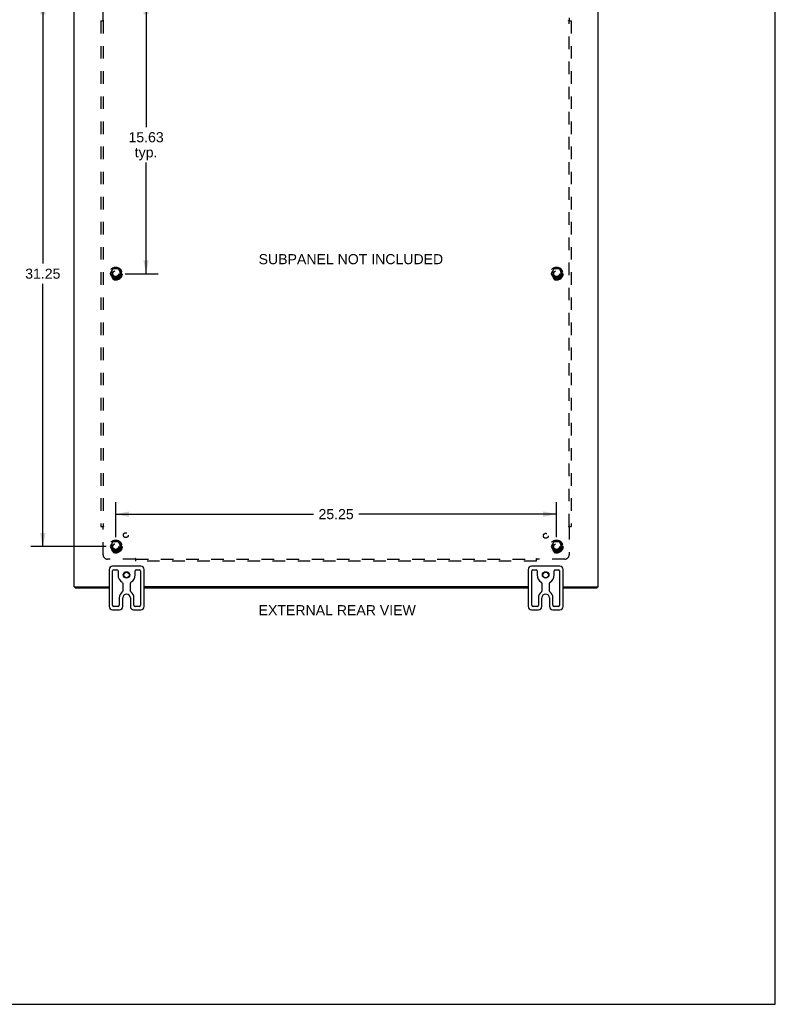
# Model space of a CAD drawing. Header units: inches. Extents: x 0 to 131, y 0 to 85.
# Tile 6 of 7: x 87 to 131, y 0 to 56. Entities that reach past the tile are written whole.
import ezdxf

# ---------------------------------------------------------------- set-up
doc = ezdxf.new("R2010")
doc.units = ezdxf.units.IN
doc.header["$LTSCALE"] = 7.192308
doc.header["$MEASUREMENT"] = 0
doc.linetypes.add('HIDDEN', pattern=[0.2, 0.1, -0.1])
doc.layers.get('0').update_dxf_attribs({"linetype": 'CONTINUOUS'})
for name, color, linetype in [('DEFAULT_2', 8, 'HIDDEN'), ('DIMENSIONS', 7, 'CONTINUOUS'), ('SUBPANEL', 7, 'CONTINUOUS')]:
    doc.layers.add(name, color=color, linetype=linetype)
doc.styles.get("Standard").update_dxf_attribs({"font": 'arial.ttf'})
doc.dimstyles.new('DIMSTYLE_1', dxfattribs={"dimtxt": 0.576923, "dimasz": 0.769231, "dimexe": 0.09, "dimexo": 0.07, "dimgap": 0.0375, "dimtad": 0, "dimtih": 1, "dimtoh": 1, "dimzin": 4, "dimdsep": 46, "dimtxsty": 'Standard', "dimblk": '_FILLED', "dimblk1": '_FILLED', "dimblk2": '_FILLED', "dimcen": 0.09, "dimadec": 3, "dimazin": 1, "dimtfac": 1, "dimtdec": 3, "dimtofl": 0, "dimtmove": 0, "dimatfit": 3, "dimldrblk": '_FILLED', "dimfxl": 0, "dimtolj": 1, "dimtzin": 4, "dimarcsym": 0})

# ---------------------------------------------------------------- blocks, each defined once
blk = doc.blocks.new('_FILLED')
at = {"color": 0, "linetype": 'ByBlock'}
blk.add_solid([(0, 0), (-1, 0.2), (-1, -0.2)], dxfattribs=at)
blk = doc.blocks.new('*D10')
at = {"layer": 'DIMENSIONS', "color": 2, "linetype": 'Continuous'}
for p, q in [((93.532, 57.457), (95.427, 57.457)), ((94.735, 57.457), (94.735, 50.221)), ((94.735, 41.832), (94.735, 48.202)), ((93.532, 41.832), (95.427, 41.832))]:
    blk.add_line(p, q, dxfattribs=at)
at = {"layer": 'DIMENSIONS', "color": 2, "linetype": 'Continuous', "xscale": 0.7692307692, "yscale": 0.7692307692, "zscale": 0.7692307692}
for p, rotation in [((94.735, 57.457), 90), ((94.735, 41.832), 270)]:
    blk.add_blockref('_FILLED', p, dxfattribs=dict(at, rotation=rotation))
at = {"layer": 'DIMENSIONS', "color": 2, "linetype": 'Continuous', "insert": (94.735, 49.933), "char_height": 0.5769, "width": 2.01601, "attachment_point": 2, "line_spacing_factor": 0.9}
blk.add_mtext('15.63\\Ptyp.', dxfattribs=at)
blk = doc.blocks.new('*D11')
at = {"layer": 'DIMENSIONS', "color": 2, "linetype": 'Continuous'}
for p, q in [((92.455, 57.457), (88.129, 57.457)), ((88.821, 57.457), (88.821, 42.409)), ((88.821, 26.207), (88.821, 41.255)), ((92.455, 26.207), (88.129, 26.207))]:
    blk.add_line(p, q, dxfattribs=at)
at = {"layer": 'DIMENSIONS', "color": 2, "linetype": 'Continuous', "xscale": 0.7692307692, "yscale": 0.7692307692, "zscale": 0.7692307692}
for p, rotation in [((88.821, 57.457), 90), ((88.821, 26.207), 270)]:
    blk.add_blockref('_FILLED', p, dxfattribs=dict(at, rotation=rotation))
at = {"layer": 'DIMENSIONS', "color": 2, "linetype": 'Continuous', "insert": (88.821, 42.12), "char_height": 0.5769, "width": 2.01601, "attachment_point": 2, "line_spacing_factor": 0.9}
blk.add_mtext('31.25', dxfattribs=at)
blk = doc.blocks.new('*D12')
at = {"layer": 'DIMENSIONS', "color": 2, "linetype": 'Continuous'}
for p, q in [((92.993, 26.745), (92.993, 28.757)), ((118.243, 26.745), (118.243, 28.757)), ((92.993, 28.064), (104.322, 28.064)), ((118.243, 28.064), (106.915, 28.064))]:
    blk.add_line(p, q, dxfattribs=at)
at = {"layer": 'DIMENSIONS', "color": 2, "linetype": 'Continuous', "xscale": 0.7692307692, "yscale": 0.7692307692, "zscale": 0.7692307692, "rotation": 180}
blk.add_blockref('_FILLED', (92.993, 28.064), dxfattribs=at)
at = {"layer": 'DIMENSIONS', "color": 2, "linetype": 'Continuous', "xscale": 0.7692307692, "yscale": 0.7692307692, "zscale": 0.7692307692}
blk.add_blockref('_FILLED', (118.243, 28.064), dxfattribs=at)
at = {"layer": 'DIMENSIONS', "color": 2, "linetype": 'Continuous', "insert": (105.618, 28.353), "char_height": 0.5769, "width": 2.01601, "attachment_point": 2, "line_spacing_factor": 0.9}
blk.add_mtext('25.25', dxfattribs=at)

msp = doc.modelspace()

# ---------------------------------------------------------------- linework, layer by layer
at = {"color": 7, "linetype": 'Continuous'}
for p, q in [((130.769, 0), (130.769, 84.615)), ((92.618, 24.897), (92.618, 22.767)), ((94.433, 25.082), (92.803, 25.082)), ((92.818, 22.844), (92.818, 24.819)), ((92.881, 24.882), (93.066, 24.882)), ((93.128, 24.819), (93.128, 24.582)), ((94.108, 24.582), (94.108, 24.819)), ((94.171, 24.882), (94.356, 24.882)), ((94.418, 24.819), (94.418, 22.844)), ((94.618, 22.767), (94.618, 24.897)), ((116.618, 24.897), (116.618, 22.767)), ((118.433, 25.082), (116.803, 25.082)), ((116.818, 22.844), (116.818, 24.819)), ((116.881, 24.882), (117.066, 24.882)), ((117.128, 24.819), (117.128, 24.582)), ((118.108, 24.582), (118.108, 24.819)), ((118.171, 24.882), (118.356, 24.882)), ((118.418, 24.819), (118.418, 22.844)), ((118.618, 22.767), (118.618, 24.897)), ((90.681, 23.907), (90.681, 23.832)), ((93.399, 24.106), (93.399, 23.66)), ((93.837, 23.66), (93.837, 24.106)), ((117.399, 24.106), (117.399, 23.66)), ((117.837, 23.66), (117.837, 24.106)), ((120.555, 23.907), (120.555, 23.832)), ((93.199, 23.27), (93.199, 22.844)), ((93.399, 22.767), (93.399, 23.27)), ((93.837, 23.27), (93.837, 22.767)), ((94.037, 22.844), (94.037, 23.27)), ((117.199, 23.27), (117.199, 22.844)), ((117.399, 22.767), (117.399, 23.27)), ((117.837, 23.27), (117.837, 22.767)), ((118.037, 22.844), (118.037, 23.27)), ((92.803, 22.582), (93.214, 22.582)), ((93.137, 22.782), (92.881, 22.782)), ((94.022, 22.582), (94.433, 22.582)), ((94.356, 22.782), (94.1, 22.782)), ((116.803, 22.582), (117.214, 22.582)), ((117.137, 22.782), (116.881, 22.782)), ((118.022, 22.582), (118.433, 22.582)), ((118.356, 22.782), (118.1, 22.782)), ((0, 0), (130.769, 0))]:
    msp.add_line(p, q, dxfattribs=at)
at = {"color": 3, "linetype": 'Continuous'}
for p, q in [((90.618, 23.907), (90.618, 59.757)), ((120.618, 23.907), (120.618, 59.757)), ((90.618, 23.907), (92.618, 23.907)), ((92.618, 23.832), (90.681, 23.832)), ((116.618, 23.907), (94.618, 23.907)), ((116.618, 23.832), (94.618, 23.832)), ((118.618, 23.907), (120.618, 23.907)), ((120.555, 23.832), (118.618, 23.832))]:
    msp.add_line(p, q, dxfattribs=at)
at = {"color": 7, "linetype": 'Continuous'}
for centre, radius in [((93.618, 24.582), 0.188), ((93.618, 24.582), 0.156), ((117.618, 24.582), 0.188), ((117.618, 24.582), 0.156)]:
    msp.add_circle(centre, radius, dxfattribs=at)
for centre, radius, start, end in [((92.803, 24.897), 0.185, 90, 180), ((92.881, 24.819), 0.0625, 90, 180), ((93.066, 24.819), 0.0625, 360, 90), ((94.171, 24.819), 0.0625, 90, 180), ((94.356, 24.819), 0.0625, 360, 90), ((94.433, 24.897), 0.185, 0, 90), ((116.803, 24.897), 0.185, 90, 180), ((116.881, 24.819), 0.0625, 90, 180), ((117.066, 24.819), 0.0625, 360, 90), ((118.171, 24.819), 0.0625, 90, 180), ((118.356, 24.819), 0.0625, 360, 90), ((118.433, 24.897), 0.185, 0, 90), ((93.618, 24.582), 0.49, 180, 239.3693), ((93.618, 24.582), 0.49, 300.6307, 360), ((117.618, 24.582), 0.49, 180, 239.3693), ((117.618, 24.582), 0.49, 300.6307, 360), ((93.337, 24.106), 0.0625, 360, 59.3693), ((93.9, 24.106), 0.0625, 120.6307, 180), ((117.337, 24.106), 0.0625, 360, 59.3693), ((117.9, 24.106), 0.0625, 120.6307, 180), ((93.618, 23.27), 0.419, 125.777, 180), ((93.337, 23.66), 0.0625, 305.777, 360), ((93.618, 23.27), 0.219, 0, 180), ((93.9, 23.66), 0.0625, 180, 234.223), ((93.618, 23.27), 0.419, 0, 54.223), ((117.618, 23.27), 0.419, 125.777, 180), ((117.337, 23.66), 0.0625, 305.777, 360), ((117.618, 23.27), 0.219, 0, 180), ((117.9, 23.66), 0.0625, 180, 234.223), ((117.618, 23.27), 0.419, 0, 54.223), ((92.803, 22.767), 0.185, 180, 270), ((92.881, 22.844), 0.0625, 180, 270), ((93.137, 22.844), 0.0625, 270, 0), ((93.214, 22.767), 0.185, 270, 360), ((94.022, 22.767), 0.185, 180, 270), ((94.1, 22.844), 0.0625, 180, 270), ((94.356, 22.844), 0.0625, 270, 0), ((94.433, 22.767), 0.185, 270, 360), ((116.803, 22.767), 0.185, 180, 270), ((116.881, 22.844), 0.0625, 180, 270), ((117.137, 22.844), 0.0625, 270, 0), ((117.214, 22.767), 0.185, 270, 360), ((118.022, 22.767), 0.185, 180, 270), ((118.1, 22.844), 0.0625, 180, 270), ((118.356, 22.844), 0.0625, 270, 0), ((118.433, 22.767), 0.185, 270, 360)]:
    msp.add_arc(centre, radius, start, end, dxfattribs=at)
at = {"layer": 'DEFAULT_2', "color": 8, "linetype": 'HIDDEN'}
for p, q in [((92.83, 42.104), (92.676, 41.837)), ((92.676, 41.827), (92.83, 41.559)), ((93.148, 42.109), (92.839, 42.109)), ((93.311, 41.837), (93.156, 42.104)), ((93.156, 41.559), (93.311, 41.827)), ((118.08, 42.104), (117.926, 41.837)), ((117.926, 41.827), (118.08, 41.559)), ((118.398, 42.109), (118.089, 42.109)), ((118.561, 41.837), (118.406, 42.104)), ((118.406, 41.559), (118.561, 41.827)), ((93.148, 41.554), (92.839, 41.554)), ((118.398, 41.554), (118.089, 41.554)), ((92.83, 26.479), (92.676, 26.212)), ((92.676, 26.202), (92.83, 25.934)), ((93.148, 26.484), (92.839, 26.484)), ((93.311, 26.212), (93.156, 26.479)), ((93.156, 25.934), (93.311, 26.202)), ((118.08, 26.479), (117.926, 26.212)), ((117.926, 26.202), (118.08, 25.934)), ((118.398, 26.484), (118.089, 26.484)), ((118.561, 26.212), (118.406, 26.479)), ((118.406, 25.934), (118.561, 26.202)), ((93.148, 25.929), (92.839, 25.929)), ((118.398, 25.929), (118.089, 25.929))]:
    msp.add_line(p, q, dxfattribs=at)
for centre, radius in [((92.993, 41.832), 0.372), ((92.993, 41.832), 0.356), ((92.993, 41.832), 0.312), ((92.993, 41.832), 0.204), ((92.993, 41.832), 0.188), ((92.993, 41.832), 0.183), ((92.993, 41.832), 0.165), ((118.243, 41.832), 0.372), ((118.243, 41.832), 0.356), ((118.243, 41.832), 0.312), ((118.243, 41.832), 0.204), ((118.243, 41.832), 0.188), ((118.243, 41.832), 0.183), ((118.243, 41.832), 0.165), ((92.993, 26.207), 0.372), ((92.993, 26.207), 0.356), ((92.993, 26.207), 0.312), ((118.243, 26.207), 0.372), ((118.243, 26.207), 0.356), ((118.243, 26.207), 0.312), ((92.993, 26.207), 0.204), ((92.993, 26.207), 0.188), ((92.993, 26.207), 0.183), ((92.993, 26.207), 0.165), ((118.243, 26.207), 0.204), ((118.243, 26.207), 0.188), ((118.243, 26.207), 0.183), ((118.243, 26.207), 0.165)]:
    msp.add_circle(centre, radius, dxfattribs=at)
for centre, start, end in [((92.684, 41.832), 150.0127, 209.9883), ((92.839, 42.099), 90.0124, 149.9892), ((93.148, 42.099), 30.012, 89.9887), ((93.302, 41.832), 330.0127, 29.9883), ((117.934, 41.832), 150.0127, 209.9883), ((118.089, 42.099), 90.0124, 149.9892), ((118.398, 42.099), 30.012, 89.9887), ((118.552, 41.832), 330.0127, 29.9883), ((92.839, 41.564), 210.012, 269.9887), ((93.148, 41.564), 270.0124, 329.9892), ((118.089, 41.564), 210.012, 269.9887), ((118.398, 41.564), 270.0124, 329.9892), ((92.684, 26.207), 150.0127, 209.9883), ((92.839, 26.474), 90.0124, 149.9892), ((92.839, 25.939), 210.012, 269.9887), ((93.148, 26.474), 30.012, 89.9887), ((93.148, 25.939), 270.0124, 329.9892), ((93.302, 26.207), 330.0127, 29.9883), ((117.934, 26.207), 150.0127, 209.9883), ((118.089, 26.474), 90.0124, 149.9892), ((118.089, 25.939), 210.012, 269.9887), ((118.398, 26.474), 30.012, 89.9887), ((118.398, 25.939), 270.0124, 329.9892), ((118.552, 26.207), 330.0127, 29.9883)]:
    msp.add_arc(centre, 0.01, start, end, dxfattribs=at)
at = {"layer": 'SUBPANEL', "color": 8, "linetype": 'HIDDEN'}
for p, q in [((92.275, 56.336), (92.275, 57.925)), ((118.962, 57.925), (118.962, 56.336)), ((92.15, 56.3), (92.15, 27.363)), ((92.15, 56.3), (92.315, 56.3)), ((92.275, 56.3), (92.275, 27.363)), ((118.921, 56.3), (119.087, 56.3)), ((118.962, 27.363), (118.962, 56.3)), ((118.976, 56.322), (118.973, 56.325)), ((118.981, 56.317), (118.976, 56.322)), ((119.087, 56.3), (119.087, 27.363)), ((92.15, 27.363), (92.315, 27.363)), ((92.256, 27.346), (92.26, 27.341)), ((92.26, 27.341), (92.264, 27.338)), ((92.275, 25.738), (92.275, 27.328)), ((118.921, 27.363), (119.087, 27.363)), ((118.962, 27.328), (118.962, 25.738)), ((94.114, 25.488), (92.525, 25.488)), ((94.15, 25.363), (94.15, 25.529)), ((94.15, 25.488), (117.087, 25.488)), ((117.087, 25.363), (117.087, 25.529)), ((117.104, 25.469), (117.108, 25.474)), ((117.108, 25.474), (117.112, 25.477)), ((118.712, 25.488), (117.122, 25.488)), ((117.087, 25.363), (94.15, 25.363))]:
    msp.add_line(p, q, dxfattribs=at)
for points in [[(92.236, 56.3), (92.238, 56.302), (92.24, 56.303), (92.242, 56.305), (92.243, 56.306), (92.245, 56.308), (92.247, 56.309), (92.249, 56.31), (92.25, 56.312), (92.252, 56.313), (92.253, 56.315), (92.254, 56.316), (92.256, 56.317), (92.262, 56.324)], [(92.262, 56.324), (92.264, 56.325), (92.265, 56.327), (92.267, 56.329), (92.269, 56.33), (92.27, 56.332), (92.272, 56.333), (92.273, 56.335), (92.275, 56.336)], [(92.293, 56.323), (92.289, 56.326), (92.287, 56.327), (92.285, 56.328), (92.283, 56.33), (92.281, 56.331), (92.279, 56.332), (92.277, 56.333), (92.276, 56.335), (92.275, 56.336)], [(92.315, 56.3), (92.315, 56.302), (92.314, 56.303), (92.314, 56.305), (92.313, 56.306), (92.312, 56.307), (92.311, 56.309), (92.31, 56.31), (92.309, 56.311), (92.308, 56.313), (92.306, 56.314), (92.305, 56.315), (92.303, 56.316), (92.302, 56.318), (92.3, 56.319), (92.299, 56.32), (92.297, 56.321), (92.295, 56.322), (92.293, 56.323)], [(118.921, 56.3), (118.922, 56.302), (118.922, 56.303), (118.923, 56.305), (118.924, 56.306), (118.925, 56.307), (118.926, 56.309), (118.927, 56.31), (118.928, 56.311), (118.929, 56.313), (118.93, 56.314), (118.932, 56.315), (118.933, 56.316), (118.935, 56.318), (118.936, 56.319), (118.938, 56.32), (118.94, 56.321), (118.942, 56.322), (118.944, 56.323), (118.948, 56.326)], [(118.948, 56.326), (118.95, 56.327), (118.952, 56.328), (118.954, 56.33), (118.956, 56.331), (118.958, 56.332), (118.959, 56.333), (118.961, 56.335), (118.962, 56.336)], [(118.973, 56.325), (118.971, 56.327), (118.97, 56.329), (118.968, 56.33), (118.966, 56.332), (118.965, 56.333), (118.963, 56.335), (118.962, 56.336)], [(119.001, 56.3), (118.999, 56.302), (118.997, 56.303), (118.995, 56.305), (118.993, 56.306), (118.991, 56.308), (118.99, 56.309), (118.988, 56.31), (118.987, 56.312), (118.985, 56.313), (118.984, 56.315), (118.982, 56.316), (118.981, 56.317)], [(92.236, 27.363), (92.238, 27.362), (92.24, 27.36), (92.242, 27.359), (92.243, 27.357), (92.245, 27.356), (92.247, 27.354), (92.249, 27.353), (92.25, 27.352), (92.252, 27.35), (92.253, 27.349), (92.254, 27.347), (92.256, 27.346)], [(92.264, 27.338), (92.265, 27.336), (92.267, 27.335), (92.269, 27.333), (92.27, 27.331), (92.272, 27.33), (92.273, 27.329), (92.275, 27.328)], [(92.289, 27.337), (92.287, 27.336), (92.285, 27.335), (92.283, 27.334), (92.281, 27.332), (92.279, 27.331), (92.277, 27.33), (92.276, 27.329), (92.275, 27.328)], [(92.315, 27.363), (92.315, 27.361), (92.314, 27.36), (92.314, 27.359), (92.313, 27.357), (92.312, 27.356), (92.311, 27.355), (92.31, 27.353), (92.309, 27.352), (92.308, 27.351), (92.306, 27.349), (92.305, 27.348), (92.303, 27.347), (92.302, 27.346), (92.3, 27.345), (92.299, 27.343), (92.297, 27.342), (92.295, 27.341), (92.293, 27.34), (92.289, 27.337)], [(118.921, 27.363), (118.922, 27.361), (118.922, 27.36), (118.923, 27.359), (118.924, 27.357), (118.925, 27.356), (118.926, 27.355), (118.927, 27.353), (118.928, 27.352), (118.929, 27.351), (118.93, 27.349), (118.932, 27.348), (118.933, 27.347), (118.935, 27.346), (118.936, 27.345), (118.938, 27.343), (118.94, 27.342), (118.942, 27.341), (118.944, 27.34)], [(118.944, 27.34), (118.948, 27.337), (118.95, 27.336), (118.952, 27.335), (118.954, 27.334), (118.956, 27.332), (118.958, 27.331), (118.959, 27.33), (118.961, 27.329), (118.962, 27.328)], [(118.981, 27.346), (118.975, 27.34), (118.973, 27.338), (118.971, 27.336), (118.97, 27.335), (118.968, 27.333), (118.966, 27.331), (118.965, 27.33), (118.963, 27.329), (118.962, 27.328)], [(119.001, 27.363), (118.999, 27.362), (118.997, 27.36), (118.995, 27.359), (118.993, 27.357), (118.991, 27.356), (118.99, 27.354), (118.988, 27.353), (118.987, 27.352), (118.985, 27.35), (118.984, 27.349), (118.982, 27.347), (118.981, 27.346)], [(94.127, 25.506), (94.124, 25.502), (94.123, 25.5), (94.122, 25.498), (94.12, 25.496), (94.119, 25.494), (94.118, 25.492), (94.117, 25.491), (94.115, 25.489), (94.114, 25.488)], [(94.133, 25.469), (94.126, 25.475), (94.125, 25.477), (94.123, 25.479), (94.121, 25.48), (94.12, 25.482), (94.118, 25.484), (94.117, 25.485), (94.115, 25.487), (94.114, 25.488)], [(94.15, 25.529), (94.148, 25.528), (94.147, 25.528), (94.145, 25.527), (94.144, 25.526), (94.143, 25.525), (94.141, 25.524), (94.14, 25.523), (94.139, 25.522), (94.137, 25.521), (94.136, 25.52), (94.135, 25.518), (94.134, 25.517), (94.132, 25.515), (94.131, 25.514), (94.13, 25.512), (94.129, 25.51), (94.128, 25.508), (94.127, 25.506)], [(94.15, 25.449), (94.148, 25.451), (94.147, 25.453), (94.145, 25.455), (94.144, 25.457), (94.142, 25.459), (94.141, 25.46), (94.14, 25.462), (94.138, 25.463), (94.137, 25.465), (94.135, 25.466), (94.134, 25.468), (94.133, 25.469)], [(117.087, 25.529), (117.089, 25.528), (117.09, 25.528), (117.091, 25.527), (117.093, 25.526), (117.094, 25.525), (117.095, 25.524), (117.097, 25.523), (117.098, 25.522), (117.099, 25.521), (117.101, 25.52), (117.102, 25.518), (117.103, 25.517), (117.104, 25.515), (117.105, 25.514), (117.107, 25.512), (117.108, 25.51), (117.109, 25.508), (117.11, 25.506), (117.112, 25.502)], [(117.087, 25.449), (117.088, 25.451), (117.09, 25.453), (117.091, 25.455), (117.093, 25.457), (117.094, 25.459), (117.096, 25.46), (117.097, 25.462), (117.098, 25.463), (117.1, 25.465), (117.101, 25.466), (117.103, 25.468), (117.104, 25.469)], [(117.112, 25.502), (117.114, 25.5), (117.115, 25.498), (117.116, 25.496), (117.118, 25.494), (117.119, 25.492), (117.12, 25.491), (117.121, 25.489), (117.122, 25.488)], [(117.112, 25.477), (117.114, 25.479), (117.115, 25.48), (117.117, 25.482), (117.118, 25.484), (117.12, 25.485), (117.121, 25.487), (117.122, 25.488)]]:
    msp.add_lwpolyline(points, dxfattribs=at)
for centre, radius in [((92.993, 41.832), 0.25), ((118.243, 41.832), 0.25), ((93.573, 26.862), 0.141), ((117.625, 26.825), 0.141), ((92.993, 26.207), 0.25), ((118.243, 26.207), 0.25)]:
    msp.add_circle(centre, radius, dxfattribs=at)
for centre, start, end in [((92.525, 25.738), 180, 270), ((118.712, 25.738), 270, 360)]:
    msp.add_arc(centre, 0.25, start, end, dxfattribs=at)

# ---------------------------------------------------------------- texts
at = {"layer": 'DIMENSIONS', "color": 2, "linetype": 'Continuous', "char_height": 0.57692, "line_spacing_factor": 0.9}
for s, insert, width, attachment_point in [('SUBPANEL NOT INCLUDED', (101.181, 42.951), 10.54976, 1), ('EXTERNAL REAR VIEW', (105.68, 22.854), 8.98198, 2)]:
    msp.add_mtext(s, dxfattribs=dict(at, insert=insert, width=width, attachment_point=attachment_point))

# ---------------------------------------------------------------- dimensions: what is measured, and where the dimension line sits
at = {"layer": 'DIMENSIONS', "color": 2, "linetype": 'Continuous'}
dim = msp.add_linear_dim(base=(88.821, 26.207), p1=(92.525, 57.457), p2=(92.525, 26.207), angle=270, dimstyle='DIMSTYLE_1', dxfattribs=at)
dim.commit()
dim.dimension.update_dxf_attribs({"geometry": '*D11', "text_midpoint": (88.822, 41.828), "dimtype": 160})
dim = msp.add_linear_dim(base=(94.734551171, 41.831670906), p1=(93.461756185, 57.456670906), p2=(93.461756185, 41.831670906), angle=270, text='<>\\Ptyp.', dimstyle='DIMSTYLE_1', dxfattribs=at)
dim.commit()
dim.dimension.update_dxf_attribs({"geometry": '*D10', "text_midpoint": (94.734551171, 49.211478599), "dimtype": 160})
dim = msp.add_linear_dim(base=(118.243, 28.064), p1=(92.993, 26.675), p2=(118.243, 26.675), dimstyle='DIMSTYLE_1', dxfattribs=at)
dim.commit()
dim.dimension.update_dxf_attribs({"geometry": '*D12', "text_midpoint": (105.613, 28.061), "dimtype": 160})

doc.saveas('drawing.dxf')
